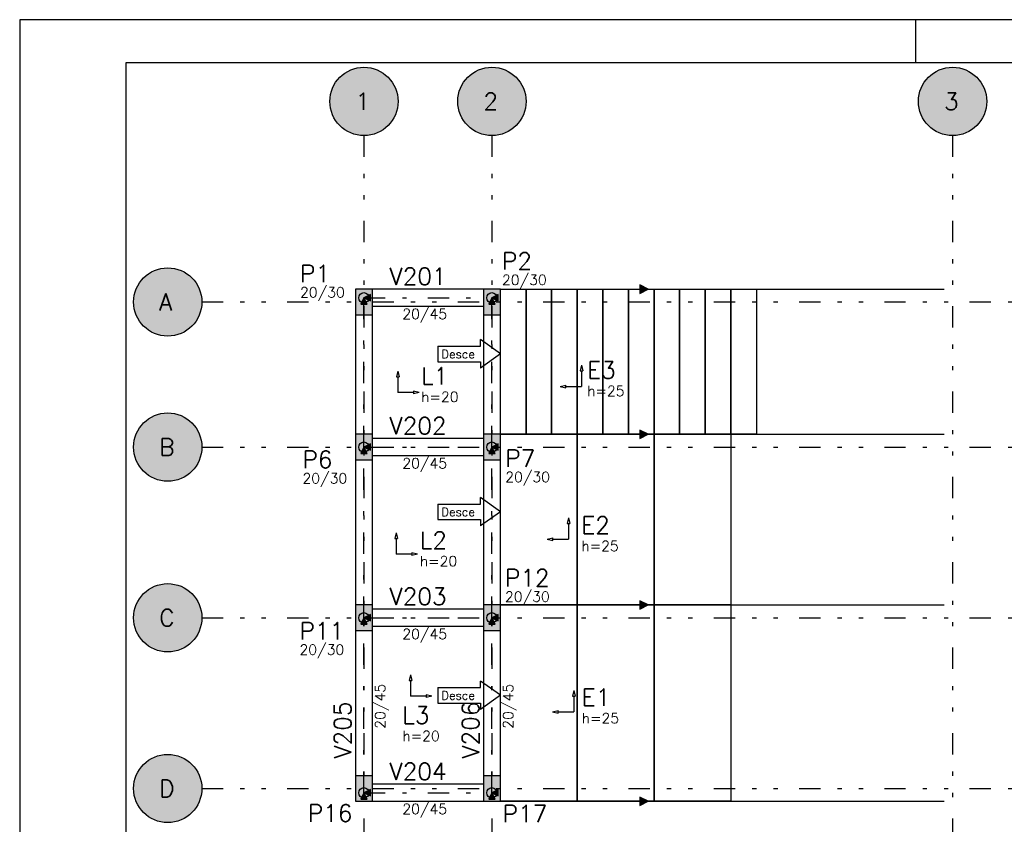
# Model space of a CAD drawing. Extents: x 0 to 84.1, y 0 to 59.4.
# Tile 4 of 9: x 0 to 23.1, y 40.5 to 59.4. Entities that reach past the tile are written whole.
import ezdxf

# ---------------------------------------------------------------- set-up
doc = ezdxf.new("R2010")
doc.units = 0
doc.header["$MEASUREMENT"] = 0
doc.linetypes.add('ESTILO_TQS_0003', pattern=[1.5, 0.5, -0.4, 0.1, -0.5])
doc.linetypes.add('ESTILO_TQS_0004', pattern=[2, 0.5, -0.4, 0.1, -0.4, 0.1, -0.5])
for name, color, linetype in [('1', 1, 'CONTINUOUS'), ('2', 2, 'CONTINUOUS'), ('3', 3, 'CONTINUOUS'), ('4', 4, 'CONTINUOUS'), ('6', 6, 'CONTINUOUS'), ('9', 9, 'CONTINUOUS')]:
    doc.layers.add(name, color=color, linetype=linetype)
doc.styles.get("Standard").update_dxf_attribs({"font": 'ROMANS.SHX'})

msp = doc.modelspace()

# ---------------------------------------------------------------- linework, layer by layer
at = {"layer": '1', "linetype": 'ESTILO_TQS_0004'}
for p, q in [((8.07088, 56.68514), (8.07088, 37.48514)), ((11.07088, 56.68514), (11.07088, 37.48514)), ((21.87088, 56.68514), (21.87088, 37.48514)), ((4.27088, 52.78514), (37.87088, 52.78514)), ((4.27088, 49.38514), (37.87088, 49.38514)), ((4.27088, 45.38514), (37.87088, 45.38514)), ((4.27088, 41.38514), (37.87088, 41.38514))]:
    msp.add_line(p, q, dxfattribs=at)
at = {"layer": '1', "linetype": 'ESTILO_TQS_0003'}
for p, q in [((8.07088, 49.38514), (8.07088, 52.88514)), ((8.07088, 52.88514), (11.07088, 52.88514)), ((11.07088, 49.38514), (11.07088, 52.88514)), ((8.07088, 45.38514), (8.07088, 49.38514)), ((8.07088, 49.38514), (11.07088, 49.38514)), ((11.07088, 45.38514), (11.07088, 49.38514)), ((8.07088, 41.28514), (8.07088, 45.38514)), ((8.07088, 45.38514), (11.07088, 45.38514)), ((11.07088, 41.28514), (11.07088, 45.38514)), ((8.07088, 41.28514), (11.07088, 41.28514))]:
    msp.add_line(p, q, dxfattribs=at)
at = {"layer": '1', "linetype": 'Continuous'}
for p, q in [((11.27088, 53.08514), (21.67088, 53.08514)), ((8.07088, 52.78514), (8.07088, 52.78514)), ((11.07088, 52.78514), (11.07088, 52.78514)), ((9.804213, 51.748635), (10.804213, 51.748635)), ((9.804213, 51.748635), (9.804213, 51.38514)), ((11.27088, 51.570296), (10.804213, 51.903629)), ((10.804213, 51.748635), (10.804213, 51.903629)), ((11.27088, 51.570296), (10.804213, 51.236963)), ((9.804213, 51.38514), (10.804213, 51.38514)), ((10.804213, 51.38514), (10.804213, 51.236963)), ((13.173111, 51.302536), (13.142223, 51.170128)), ((13.173111, 51.302536), (13.204, 51.170128)), ((8.86182, 51.166058), (8.830934, 51.03365)), ((8.830934, 51.03365), (8.892705, 51.03365)), ((8.86182, 51.166058), (8.892705, 51.03365)), ((8.86182, 51.03365), (8.86182, 50.666058)), ((13.142223, 51.170128), (13.204, 51.170128)), ((13.173111, 51.170128), (13.173111, 50.802536)), ((12.673111, 50.802536), (12.805519, 50.833422)), ((12.673111, 50.802536), (12.805519, 50.771651)), ((12.805519, 50.771651), (12.805519, 50.833422)), ((12.805519, 50.802536), (13.173111, 50.802536)), ((9.229412, 50.666058), (8.86182, 50.666058)), ((9.36182, 50.666058), (9.229412, 50.696946)), ((9.229412, 50.696946), (9.229412, 50.635169)), ((9.36182, 50.666058), (9.229412, 50.635169)), ((11.27088, 49.68514), (21.67088, 49.68514)), ((8.07088, 49.38514), (8.07088, 49.38514)), ((11.07088, 49.38514), (11.07088, 49.38514)), ((9.804213, 48.048635), (10.804213, 48.048635)), ((9.804213, 48.048635), (9.804213, 47.68514)), ((11.27088, 47.870296), (10.804213, 48.203629)), ((10.804213, 48.048635), (10.804213, 48.203629)), ((11.27088, 47.870296), (10.804213, 47.536963)), ((9.804213, 47.68514), (10.804213, 47.68514)), ((10.804213, 47.68514), (10.804213, 47.536963)), ((12.867791, 47.725793), (12.836903, 47.593385)), ((12.836903, 47.593385), (12.89868, 47.593385)), ((12.867791, 47.725793), (12.89868, 47.593385)), ((12.867791, 47.593385), (12.867791, 47.225793)), ((8.827542, 47.375607), (8.796657, 47.243199)), ((8.827542, 47.375607), (8.858428, 47.243199)), ((8.796657, 47.243199), (8.858428, 47.243199)), ((8.827542, 47.243199), (8.827542, 46.875607)), ((12.367791, 47.225793), (12.500199, 47.256679)), ((12.367791, 47.225793), (12.500199, 47.194908)), ((12.500199, 47.194908), (12.500199, 47.256679)), ((12.500199, 47.225793), (12.867791, 47.225793)), ((9.195134, 46.875607), (8.827542, 46.875607)), ((9.327542, 46.875607), (9.195134, 46.906495)), ((9.195134, 46.906495), (9.195134, 46.844718)), ((9.327542, 46.875607), (9.195134, 46.844718)), ((11.27088, 45.68514), (21.67088, 45.68514)), ((8.07088, 45.38514), (8.07088, 45.38514)), ((11.07088, 45.38514), (11.07088, 45.38514)), ((9.159679, 44.050994), (9.128794, 43.918586)), ((9.128794, 43.918586), (9.190565, 43.918586)), ((9.159679, 44.050994), (9.190565, 43.918586)), ((9.159679, 43.918586), (9.159679, 43.550994)), ((11.27088, 43.570296), (10.804213, 43.903629)), ((10.804213, 43.748635), (10.804213, 43.903629)), ((9.804213, 43.748635), (10.804213, 43.748635)), ((9.804213, 43.748635), (9.804213, 43.38514)), ((12.989019, 43.682937), (12.95813, 43.550529)), ((12.989019, 43.682937), (13.019907, 43.550529)), ((9.527271, 43.550994), (9.159679, 43.550994)), ((9.659679, 43.550994), (9.527271, 43.581883)), ((9.527271, 43.581883), (9.527271, 43.520106)), ((9.659679, 43.550994), (9.527271, 43.520106)), ((11.27088, 43.570296), (10.804213, 43.236963)), ((12.95813, 43.550529), (13.019907, 43.550529)), ((12.989019, 43.550529), (12.989019, 43.182937)), ((9.804213, 43.38514), (10.804213, 43.38514)), ((10.804213, 43.38514), (10.804213, 43.236963)), ((12.489019, 43.182937), (12.621427, 43.213823)), ((12.489019, 43.182937), (12.621427, 43.152052)), ((12.621427, 43.152052), (12.621427, 43.213823)), ((12.621427, 43.182937), (12.989019, 43.182937)), ((8.07088, 41.38514), (8.07088, 41.38514)), ((11.07088, 41.38514), (11.07088, 41.38514)), ((11.27088, 41.08514), (21.67088, 41.08514))]:
    msp.add_line(p, q, dxfattribs=at)
for points in [[(14.737547, 53.08514), (14.537547, 53.18514), (14.537547, 52.98514), (14.737547, 53.08514)], [(7.99588, 52.73514), (8.14588, 52.73514), (8.07088, 52.88514), (7.99588, 52.73514)], [(8.22088, 52.81014), (8.22088, 52.96014), (8.07088, 52.88514), (8.22088, 52.81014)], [(10.87088, 53.08514), (8.27088, 53.08514)], [(10.99588, 52.73514), (11.14588, 52.73514), (11.07088, 52.88514), (10.99588, 52.73514)], [(11.22088, 52.81014), (11.22088, 52.96014), (11.07088, 52.88514), (11.22088, 52.81014)], [(11.27088, 49.68514), (11.27088, 53.08514), (11.87088, 53.08514), (11.87088, 49.68514), (11.27088, 49.68514)], [(11.87088, 49.68514), (11.87088, 53.08514), (12.47088, 53.08514), (12.47088, 49.68514), (11.87088, 49.68514)], [(12.47088, 49.68514), (12.47088, 53.08514), (13.07088, 53.08514), (13.07088, 49.68514), (12.47088, 49.68514)], [(13.07088, 49.68514), (13.07088, 53.08514), (13.67088, 53.08514), (13.67088, 49.68514), (13.07088, 49.68514)], [(13.67088, 49.68514), (13.67088, 53.08514), (14.27088, 53.08514), (14.27088, 49.68514), (13.67088, 49.68514)], [(14.27088, 49.68514), (14.27088, 53.08514), (14.87088, 53.08514), (14.87088, 49.68514), (14.27088, 49.68514)], [(14.87088, 49.68514), (14.87088, 53.08514), (15.47088, 53.08514), (15.47088, 49.68514), (14.87088, 49.68514)], [(15.47088, 49.68514), (15.47088, 53.08514), (16.07088, 53.08514), (16.07088, 49.68514), (15.47088, 49.68514)], [(16.07088, 49.68514), (16.07088, 53.08514), (16.67088, 53.08514), (16.67088, 49.68514), (16.07088, 49.68514)], [(16.67088, 49.68514), (16.67088, 53.08514), (17.27088, 53.08514), (17.27088, 49.68514), (16.67088, 49.68514)], [(8.27088, 52.68514), (10.87088, 52.68514)], [(7.87088, 52.48514), (7.87088, 49.68514)], [(8.27088, 49.68514), (8.27088, 52.48514)], [(10.87088, 52.48514), (10.87088, 49.68514)], [(11.27088, 49.68514), (11.27088, 52.48514)], [(11.27088, 45.68514), (11.27088, 49.68514), (13.07088, 49.68514), (13.07088, 45.68514), (11.27088, 45.68514)], [(13.07088, 45.68514), (13.07088, 49.68514), (14.87088, 49.68514), (14.87088, 45.68514), (13.07088, 45.68514)], [(14.737547, 49.68514), (14.537547, 49.78514), (14.537547, 49.58514), (14.737547, 49.68514)], [(14.87088, 45.68514), (14.87088, 49.68514), (16.67088, 49.68514), (16.67088, 45.68514), (14.87088, 45.68514)], [(8.22088, 49.31014), (8.22088, 49.46014), (8.07088, 49.38514), (8.22088, 49.31014)], [(10.87088, 49.58514), (8.27088, 49.58514)], [(11.22088, 49.31014), (11.22088, 49.46014), (11.07088, 49.38514), (11.22088, 49.31014)], [(7.99588, 49.23514), (8.14588, 49.23514), (8.07088, 49.38514), (7.99588, 49.23514)], [(8.27088, 49.18514), (10.87088, 49.18514)], [(10.99588, 49.23514), (11.14588, 49.23514), (11.07088, 49.38514), (10.99588, 49.23514)], [(7.87088, 49.08514), (7.87088, 45.68514)], [(8.27088, 45.68514), (8.27088, 49.08514)], [(10.87088, 49.08514), (10.87088, 45.68514)], [(11.27088, 45.68514), (11.27088, 49.08514)], [(14.737547, 45.68514), (14.537547, 45.78514), (14.537547, 45.58514), (14.737547, 45.68514)], [(10.87088, 45.58514), (8.27088, 45.58514)], [(11.27088, 41.08514), (11.27088, 45.68514), (13.07088, 45.68514), (13.07088, 41.08514), (11.27088, 41.08514)], [(13.07088, 41.08514), (13.07088, 45.68514), (14.87088, 45.68514), (14.87088, 41.08514), (13.07088, 41.08514)], [(14.87088, 41.08514), (14.87088, 45.68514), (16.67088, 45.68514), (16.67088, 41.08514), (14.87088, 41.08514)], [(7.99588, 45.23514), (8.14588, 45.23514), (8.07088, 45.38514), (7.99588, 45.23514)], [(8.22088, 45.31014), (8.22088, 45.46014), (8.07088, 45.38514), (8.22088, 45.31014)], [(10.99588, 45.23514), (11.14588, 45.23514), (11.07088, 45.38514), (10.99588, 45.23514)], [(11.22088, 45.31014), (11.22088, 45.46014), (11.07088, 45.38514), (11.22088, 45.31014)], [(7.87088, 45.08514), (7.87088, 41.68514)], [(8.27088, 45.18514), (10.87088, 45.18514)], [(8.27088, 41.68514), (8.27088, 45.08514)], [(10.87088, 45.08514), (10.87088, 41.68514)], [(11.27088, 41.68514), (11.27088, 45.08514)], [(8.22088, 41.21014), (8.22088, 41.36014), (8.07088, 41.28514), (8.22088, 41.21014)], [(10.87088, 41.48514), (8.27088, 41.48514)], [(11.22088, 41.21014), (11.22088, 41.36014), (11.07088, 41.28514), (11.22088, 41.21014)], [(7.99588, 41.13514), (8.14588, 41.13514), (8.07088, 41.28514), (7.99588, 41.13514)], [(10.99588, 41.13514), (11.14588, 41.13514), (11.07088, 41.28514), (10.99588, 41.13514)], [(14.737547, 41.08514), (14.537547, 41.18514), (14.537547, 40.98514), (14.737547, 41.08514)], [(8.27088, 41.08514), (10.87088, 41.08514)]]:
    msp.add_lwpolyline(points, dxfattribs=at)
for centre in [(8.07088, 52.88514), (8.07088, 52.88514), (11.07088, 52.88514), (11.07088, 52.88514), (8.07088, 49.38514), (8.07088, 49.38514), (11.07088, 49.38514), (11.07088, 49.38514), (8.07088, 45.38514), (8.07088, 45.38514), (11.07088, 45.38514), (11.07088, 45.38514), (8.07088, 41.28514), (8.07088, 41.28514), (11.07088, 41.28514), (11.07088, 41.28514)]:
    msp.add_circle(centre, 0.12, dxfattribs=at)
at = {"layer": '2', "linetype": 'Continuous'}
for p, q in [((84.100006, 59.400002), (0, 59.400002)), ((0, 59.400002), (0, 0)), ((21, 59.400002), (21, 58.400002))]:
    msp.add_line(p, q, dxfattribs=at)
msp.add_lwpolyline([(83.100006, 1), (2.5, 1), (2.5, 58.400002), (83.100006, 58.400002), (83.100006, 1)], dxfattribs=at)
for centre in [(8.07088, 57.48514), (11.07088, 57.48514), (21.87088, 57.48514), (3.47088, 52.78514), (3.47088, 49.38514), (3.47088, 45.38514), (3.47088, 41.38514)]:
    msp.add_circle(centre, 0.8, dxfattribs=at)
at = {"layer": '6', "linetype": 'Continuous'}
for points in [[(7.87088, 52.48514), (8.27088, 52.48514), (8.27088, 53.08514), (7.87088, 53.08514), (7.87088, 52.48514)], [(10.87088, 52.48514), (11.27088, 52.48514), (11.27088, 53.08514), (10.87088, 53.08514), (10.87088, 52.48514)], [(7.87088, 49.08514), (8.27088, 49.08514), (8.27088, 49.68514), (7.87088, 49.68514), (7.87088, 49.08514)], [(10.87088, 49.08514), (11.27088, 49.08514), (11.27088, 49.68514), (10.87088, 49.68514), (10.87088, 49.08514)], [(7.87088, 45.08514), (8.27088, 45.08514), (8.27088, 45.68514), (7.87088, 45.68514), (7.87088, 45.08514)], [(10.87088, 45.08514), (11.27088, 45.08514), (11.27088, 45.68514), (10.87088, 45.68514), (10.87088, 45.08514)], [(7.87088, 41.08514), (8.27088, 41.08514), (8.27088, 41.68514), (7.87088, 41.68514), (7.87088, 41.08514)], [(10.87088, 41.08514), (11.27088, 41.08514), (11.27088, 41.68514), (10.87088, 41.68514), (10.87088, 41.08514)]]:
    msp.add_lwpolyline(points, dxfattribs=at)
at = {"layer": '9', "linetype": 'Continuous'}
for points in [[(8.87088, 57.48514), (7.702828, 58.195448), (7.609536, 58.138716)], [(8.87088, 57.48514), (7.802976, 58.238949), (7.702828, 58.195448)], [(8.87088, 57.48514), (7.908115, 58.268407), (7.802976, 58.238949)], [(8.87088, 57.48514), (8.016286, 58.283275), (7.908115, 58.268407)], [(8.87088, 57.48514), (8.125474, 58.283275), (8.016286, 58.283275)], [(8.87088, 57.48514), (8.233645, 58.268407), (8.125474, 58.283275)], [(8.87088, 57.48514), (8.338784, 58.238949), (8.233645, 58.268407)], [(8.87088, 57.48514), (8.438932, 58.195448), (8.338784, 58.238949)], [(8.87088, 57.48514), (8.532224, 58.138716), (8.438932, 58.195448)], [(11.87088, 57.48514), (10.702828, 58.195448), (10.609536, 58.138716)], [(11.87088, 57.48514), (10.802976, 58.238949), (10.702828, 58.195448)], [(11.87088, 57.48514), (10.908115, 58.268407), (10.802976, 58.238949)], [(11.87088, 57.48514), (11.016286, 58.283275), (10.908115, 58.268407)], [(11.87088, 57.48514), (11.125474, 58.283275), (11.016286, 58.283275)], [(11.87088, 57.48514), (11.233645, 58.268407), (11.125474, 58.283275)], [(11.87088, 57.48514), (11.338784, 58.238949), (11.233645, 58.268407)], [(11.87088, 57.48514), (11.438932, 58.195448), (11.338784, 58.238949)], [(11.87088, 57.48514), (11.532224, 58.138716), (11.438932, 58.195448)], [(22.67088, 57.48514), (21.502828, 58.195448), (21.409536, 58.138716)], [(22.67088, 57.48514), (21.602976, 58.238949), (21.502828, 58.195448)], [(22.67088, 57.48514), (21.708115, 58.268407), (21.602976, 58.238949)], [(22.67088, 57.48514), (21.816286, 58.283275), (21.708115, 58.268407)], [(22.67088, 57.48514), (21.925474, 58.283275), (21.816286, 58.283275)], [(22.67088, 57.48514), (22.033645, 58.268407), (21.925474, 58.283275)], [(22.67088, 57.48514), (22.138784, 58.238949), (22.033645, 58.268407)], [(22.67088, 57.48514), (22.238932, 58.195448), (22.138784, 58.238949)], [(22.67088, 57.48514), (22.332224, 58.138716), (22.238932, 58.195448)], [(8.87088, 57.48514), (7.450311, 57.99001), (7.387344, 57.900807)], [(8.87088, 57.48514), (7.524837, 58.069809), (7.450311, 57.99001)], [(8.87088, 57.48514), (7.609536, 58.138716), (7.524837, 58.069809)], [(8.87088, 57.48514), (8.616923, 58.069809), (8.532224, 58.138716)], [(8.87088, 57.48514), (8.691449, 57.99001), (8.616923, 58.069809)], [(8.87088, 57.48514), (8.754416, 57.900807), (8.691449, 57.99001)], [(11.87088, 57.48514), (10.450311, 57.99001), (10.387344, 57.900807)], [(11.87088, 57.48514), (10.524837, 58.069809), (10.450311, 57.99001)], [(11.87088, 57.48514), (10.609536, 58.138716), (10.524837, 58.069809)], [(11.87088, 57.48514), (11.616923, 58.069809), (11.532224, 58.138716)], [(11.87088, 57.48514), (11.691449, 57.99001), (11.616923, 58.069809)], [(11.87088, 57.48514), (11.754416, 57.900807), (11.691449, 57.99001)], [(22.67088, 57.48514), (21.250311, 57.99001), (21.187344, 57.900807)], [(22.67088, 57.48514), (21.324837, 58.069809), (21.250311, 57.99001)], [(22.67088, 57.48514), (21.409536, 58.138716), (21.324837, 58.069809)], [(22.67088, 57.48514), (22.416923, 58.069809), (22.332224, 58.138716)], [(22.67088, 57.48514), (22.491449, 57.99001), (22.416923, 58.069809)], [(22.67088, 57.48514), (22.554416, 57.900807), (22.491449, 57.99001)], [(8.87088, 57.48514), (7.337111, 57.803861), (7.300546, 57.700977)], [(8.87088, 57.48514), (7.387344, 57.900807), (7.337111, 57.803861)], [(8.87088, 57.48514), (8.804649, 57.803861), (8.754416, 57.900807)], [(8.87088, 57.48514), (8.841214, 57.700977), (8.804649, 57.803861)], [(11.87088, 57.48514), (10.337111, 57.803861), (10.300546, 57.700977)], [(11.87088, 57.48514), (10.387344, 57.900807), (10.337111, 57.803861)], [(11.87088, 57.48514), (11.804649, 57.803861), (11.754416, 57.900807)], [(11.87088, 57.48514), (11.841214, 57.700977), (11.804649, 57.803861)], [(22.67088, 57.48514), (21.137111, 57.803861), (21.100546, 57.700977)], [(22.67088, 57.48514), (21.187344, 57.900807), (21.137111, 57.803861)], [(22.67088, 57.48514), (22.604649, 57.803861), (22.554416, 57.900807)], [(22.67088, 57.48514), (22.641214, 57.700977), (22.604649, 57.803861)], [(8.87088, 57.48514), (7.278331, 57.594073), (7.27088, 57.48514)], [(8.87088, 57.48514), (7.27088, 57.48514), (7.278331, 57.376207)], [(8.87088, 57.48514), (7.300546, 57.700977), (7.278331, 57.594073)], [(8.87088, 57.48514), (7.278331, 57.376207), (7.300546, 57.269303)], [(8.87088, 57.48514), (7.300546, 57.269303), (7.337111, 57.166419)], [(8.87088, 57.48514), (7.337111, 57.166419), (7.387344, 57.069473)], [(8.87088, 57.48514), (7.387344, 57.069473), (7.450311, 56.98027)], [(8.87088, 57.48514), (7.450311, 56.98027), (7.524837, 56.900471)], [(8.87088, 57.48514), (7.524837, 56.900471), (7.609536, 56.831564)], [(8.87088, 57.48514), (7.609536, 56.831564), (7.702828, 56.774832)], [(8.87088, 57.48514), (7.702828, 56.774832), (7.802976, 56.731331)], [(8.87088, 57.48514), (7.802976, 56.731331), (7.908115, 56.701873)], [(8.87088, 57.48514), (7.908115, 56.701873), (8.016286, 56.687005)], [(8.87088, 57.48514), (8.016286, 56.687005), (8.125474, 56.687005)], [(8.87088, 57.48514), (8.125474, 56.687005), (8.233645, 56.701873)], [(8.87088, 57.48514), (8.233645, 56.701873), (8.338784, 56.731331)], [(8.87088, 57.48514), (8.338784, 56.731331), (8.438932, 56.774832)], [(8.87088, 57.48514), (8.438932, 56.774832), (8.532224, 56.831564)], [(8.87088, 57.48514), (8.532224, 56.831564), (8.616923, 56.900471)], [(8.87088, 57.48514), (8.616923, 56.900471), (8.691449, 56.98027)], [(8.87088, 57.48514), (8.691449, 56.98027), (8.754416, 57.069473)], [(8.87088, 57.48514), (8.754416, 57.069473), (8.804649, 57.166419)], [(8.87088, 57.48514), (8.804649, 57.166419), (8.841214, 57.269303)], [(8.87088, 57.48514), (8.863429, 57.594073), (8.841214, 57.700977)], [(8.87088, 57.48514), (8.841214, 57.269303), (8.863429, 57.376207)], [(8.87088, 57.48514), (8.863429, 57.376207), (8.87088, 57.48514)], [(11.87088, 57.48514), (10.278331, 57.594073), (10.27088, 57.48514)], [(11.87088, 57.48514), (10.27088, 57.48514), (10.278331, 57.376207)], [(11.87088, 57.48514), (10.300546, 57.700977), (10.278331, 57.594073)], [(11.87088, 57.48514), (10.278331, 57.376207), (10.300546, 57.269303)], [(11.87088, 57.48514), (10.300546, 57.269303), (10.337111, 57.166419)], [(11.87088, 57.48514), (10.337111, 57.166419), (10.387344, 57.069473)], [(11.87088, 57.48514), (10.387344, 57.069473), (10.450311, 56.98027)], [(11.87088, 57.48514), (10.450311, 56.98027), (10.524837, 56.900471)], [(11.87088, 57.48514), (10.524837, 56.900471), (10.609536, 56.831564)], [(11.87088, 57.48514), (10.609536, 56.831564), (10.702828, 56.774832)], [(11.87088, 57.48514), (10.702828, 56.774832), (10.802976, 56.731331)], [(11.87088, 57.48514), (10.802976, 56.731331), (10.908115, 56.701873)], [(11.87088, 57.48514), (10.908115, 56.701873), (11.016286, 56.687005)], [(11.87088, 57.48514), (11.016286, 56.687005), (11.125474, 56.687005)], [(11.87088, 57.48514), (11.125474, 56.687005), (11.233645, 56.701873)], [(11.87088, 57.48514), (11.233645, 56.701873), (11.338784, 56.731331)], [(11.87088, 57.48514), (11.338784, 56.731331), (11.438932, 56.774832)], [(11.87088, 57.48514), (11.438932, 56.774832), (11.532224, 56.831564)], [(11.87088, 57.48514), (11.532224, 56.831564), (11.616923, 56.900471)], [(11.87088, 57.48514), (11.616923, 56.900471), (11.691449, 56.98027)], [(11.87088, 57.48514), (11.691449, 56.98027), (11.754416, 57.069473)], [(11.87088, 57.48514), (11.754416, 57.069473), (11.804649, 57.166419)], [(11.87088, 57.48514), (11.804649, 57.166419), (11.841214, 57.269303)], [(11.87088, 57.48514), (11.863429, 57.594073), (11.841214, 57.700977)], [(11.87088, 57.48514), (11.841214, 57.269303), (11.863429, 57.376207)], [(11.87088, 57.48514), (11.863429, 57.376207), (11.87088, 57.48514)], [(22.67088, 57.48514), (21.078331, 57.594073), (21.07088, 57.48514)], [(22.67088, 57.48514), (21.07088, 57.48514), (21.078331, 57.376207)], [(22.67088, 57.48514), (21.100546, 57.700977), (21.078331, 57.594073)], [(22.67088, 57.48514), (21.078331, 57.376207), (21.100546, 57.269303)], [(22.67088, 57.48514), (21.100546, 57.269303), (21.137111, 57.166419)], [(22.67088, 57.48514), (21.137111, 57.166419), (21.187344, 57.069473)], [(22.67088, 57.48514), (21.187344, 57.069473), (21.250311, 56.98027)], [(22.67088, 57.48514), (21.250311, 56.98027), (21.324837, 56.900471)], [(22.67088, 57.48514), (21.324837, 56.900471), (21.409536, 56.831564)], [(22.67088, 57.48514), (21.409536, 56.831564), (21.502828, 56.774832)], [(22.67088, 57.48514), (21.502828, 56.774832), (21.602976, 56.731331)], [(22.67088, 57.48514), (21.602976, 56.731331), (21.708115, 56.701873)], [(22.67088, 57.48514), (21.708115, 56.701873), (21.816286, 56.687005)], [(22.67088, 57.48514), (21.816286, 56.687005), (21.925474, 56.687005)], [(22.67088, 57.48514), (21.925474, 56.687005), (22.033645, 56.701873)], [(22.67088, 57.48514), (22.033645, 56.701873), (22.138784, 56.731331)], [(22.67088, 57.48514), (22.138784, 56.731331), (22.238932, 56.774832)], [(22.67088, 57.48514), (22.238932, 56.774832), (22.332224, 56.831564)], [(22.67088, 57.48514), (22.332224, 56.831564), (22.416923, 56.900471)], [(22.67088, 57.48514), (22.416923, 56.900471), (22.491449, 56.98027)], [(22.67088, 57.48514), (22.491449, 56.98027), (22.554416, 57.069473)], [(22.67088, 57.48514), (22.554416, 57.069473), (22.604649, 57.166419)], [(22.67088, 57.48514), (22.604649, 57.166419), (22.641214, 57.269303)], [(22.67088, 57.48514), (22.663429, 57.594073), (22.641214, 57.700977)], [(22.67088, 57.48514), (22.641214, 57.269303), (22.663429, 57.376207)], [(22.67088, 57.48514), (22.663429, 57.376207), (22.67088, 57.48514)], [(4.27088, 52.78514), (3.308115, 53.568407), (3.202976, 53.538949)], [(4.27088, 52.78514), (3.416286, 53.583275), (3.308115, 53.568407)], [(4.27088, 52.78514), (3.525474, 53.583275), (3.416286, 53.583275)], [(4.27088, 52.78514), (3.633645, 53.568407), (3.525474, 53.583275)], [(4.27088, 52.78514), (3.738784, 53.538949), (3.633645, 53.568407)], [(4.27088, 52.78514), (2.924837, 53.369809), (2.850311, 53.29001)], [(4.27088, 52.78514), (3.009536, 53.438716), (2.924837, 53.369809)], [(4.27088, 52.78514), (3.102828, 53.495448), (3.009536, 53.438716)], [(4.27088, 52.78514), (3.202976, 53.538949), (3.102828, 53.495448)], [(4.27088, 52.78514), (3.838932, 53.495448), (3.738784, 53.538949)], [(4.27088, 52.78514), (3.932224, 53.438716), (3.838932, 53.495448)], [(4.27088, 52.78514), (4.016923, 53.369809), (3.932224, 53.438716)], [(4.27088, 52.78514), (4.091449, 53.29001), (4.016923, 53.369809)], [(4.27088, 52.78514), (2.737111, 53.103861), (2.700546, 53.000977)], [(4.27088, 52.78514), (2.787344, 53.200807), (2.737111, 53.103861)], [(4.27088, 52.78514), (2.850311, 53.29001), (2.787344, 53.200807)], [(4.27088, 52.78514), (4.154416, 53.200807), (4.091449, 53.29001)], [(4.27088, 52.78514), (4.204649, 53.103861), (4.154416, 53.200807)], [(4.27088, 52.78514), (4.241214, 53.000977), (4.204649, 53.103861)], [(14.737547, 53.08514), (14.537547, 53.18514), (14.537547, 52.98514)], [(4.27088, 52.78514), (2.678331, 52.894073), (2.67088, 52.78514)], [(4.27088, 52.78514), (2.700546, 53.000977), (2.678331, 52.894073)], [(4.27088, 52.78514), (4.263429, 52.894073), (4.241214, 53.000977)], [(7.87088, 52.48514), (8.27088, 52.48514), (8.27088, 53.08514)], [(7.87088, 52.48514), (8.27088, 53.08514), (7.87088, 53.08514)], [(7.87088, 52.48514), (7.87088, 53.08514), (7.87088, 52.48514)], [(7.99588, 52.73514), (8.14588, 52.73514), (8.07088, 52.88514)], [(7.99588, 52.73514), (8.07088, 52.88514), (7.99588, 52.73514)], [(8.22088, 52.81014), (8.22088, 52.96014), (8.07088, 52.88514)], [(8.22088, 52.81014), (8.07088, 52.88514), (8.22088, 52.81014)], [(10.87088, 52.48514), (11.27088, 52.48514), (11.27088, 53.08514)], [(10.87088, 52.48514), (11.27088, 53.08514), (10.87088, 53.08514)], [(10.87088, 52.48514), (10.87088, 53.08514), (10.87088, 52.48514)], [(10.99588, 52.73514), (11.14588, 52.73514), (11.07088, 52.88514)], [(10.99588, 52.73514), (11.07088, 52.88514), (10.99588, 52.73514)], [(11.22088, 52.81014), (11.22088, 52.96014), (11.07088, 52.88514)], [(11.22088, 52.81014), (11.07088, 52.88514), (11.22088, 52.81014)], [(14.737547, 53.08514), (14.537547, 52.98514), (14.737547, 53.08514)], [(4.27088, 52.78514), (2.67088, 52.78514), (2.678331, 52.676207)], [(4.27088, 52.78514), (2.678331, 52.676207), (2.700546, 52.569303)], [(4.27088, 52.78514), (2.700546, 52.569303), (2.737111, 52.466419)], [(4.27088, 52.78514), (2.737111, 52.466419), (2.787344, 52.369473)], [(4.27088, 52.78514), (2.787344, 52.369473), (2.850311, 52.28027)], [(4.27088, 52.78514), (2.850311, 52.28027), (2.924837, 52.200471)], [(4.27088, 52.78514), (2.924837, 52.200471), (3.009536, 52.131564)], [(4.27088, 52.78514), (3.009536, 52.131564), (3.102828, 52.074832)], [(4.27088, 52.78514), (3.102828, 52.074832), (3.202976, 52.031331)], [(4.27088, 52.78514), (3.202976, 52.031331), (3.308115, 52.001873)], [(4.27088, 52.78514), (3.308115, 52.001873), (3.416286, 51.987005)], [(4.27088, 52.78514), (3.416286, 51.987005), (3.525474, 51.987005)], [(4.27088, 52.78514), (3.525474, 51.987005), (3.633645, 52.001873)], [(4.27088, 52.78514), (3.633645, 52.001873), (3.738784, 52.031331)], [(4.27088, 52.78514), (3.738784, 52.031331), (3.838932, 52.074832)], [(4.27088, 52.78514), (3.838932, 52.074832), (3.932224, 52.131564)], [(4.27088, 52.78514), (3.932224, 52.131564), (4.016923, 52.200471)], [(4.27088, 52.78514), (4.016923, 52.200471), (4.091449, 52.28027)], [(4.27088, 52.78514), (4.091449, 52.28027), (4.154416, 52.369473)], [(4.27088, 52.78514), (4.154416, 52.369473), (4.204649, 52.466419)], [(4.27088, 52.78514), (4.204649, 52.466419), (4.241214, 52.569303)], [(4.27088, 52.78514), (4.241214, 52.569303), (4.263429, 52.676207)], [(4.27088, 52.78514), (4.263429, 52.676207), (4.27088, 52.78514)], [(4.27088, 49.38514), (3.102828, 50.095448), (3.009536, 50.038716)], [(4.27088, 49.38514), (3.202976, 50.138949), (3.102828, 50.095448)], [(4.27088, 49.38514), (3.308115, 50.168407), (3.202976, 50.138949)], [(4.27088, 49.38514), (3.416286, 50.183275), (3.308115, 50.168407)], [(4.27088, 49.38514), (3.525474, 50.183275), (3.416286, 50.183275)], [(4.27088, 49.38514), (3.633645, 50.168407), (3.525474, 50.183275)], [(4.27088, 49.38514), (3.738784, 50.138949), (3.633645, 50.168407)], [(4.27088, 49.38514), (3.838932, 50.095448), (3.738784, 50.138949)], [(4.27088, 49.38514), (3.932224, 50.038716), (3.838932, 50.095448)], [(4.27088, 49.38514), (2.850311, 49.89001), (2.787344, 49.800807)], [(4.27088, 49.38514), (2.924837, 49.969809), (2.850311, 49.89001)], [(4.27088, 49.38514), (3.009536, 50.038716), (2.924837, 49.969809)], [(4.27088, 49.38514), (4.016923, 49.969809), (3.932224, 50.038716)], [(4.27088, 49.38514), (4.091449, 49.89001), (4.016923, 49.969809)], [(4.27088, 49.38514), (4.154416, 49.800807), (4.091449, 49.89001)], [(4.27088, 49.38514), (2.737111, 49.703861), (2.700546, 49.600977)], [(4.27088, 49.38514), (2.787344, 49.800807), (2.737111, 49.703861)], [(4.27088, 49.38514), (4.204649, 49.703861), (4.154416, 49.800807)], [(4.27088, 49.38514), (4.241214, 49.600977), (4.204649, 49.703861)], [(7.87088, 49.08514), (8.27088, 49.08514), (8.27088, 49.68514)], [(7.87088, 49.08514), (8.27088, 49.68514), (7.87088, 49.68514)], [(7.87088, 49.08514), (7.87088, 49.68514), (7.87088, 49.08514)], [(10.87088, 49.08514), (11.27088, 49.08514), (11.27088, 49.68514)], [(10.87088, 49.08514), (11.27088, 49.68514), (10.87088, 49.68514)], [(10.87088, 49.08514), (10.87088, 49.68514), (10.87088, 49.08514)], [(14.737547, 49.68514), (14.537547, 49.78514), (14.537547, 49.58514)], [(14.737547, 49.68514), (14.537547, 49.58514), (14.737547, 49.68514)], [(4.27088, 49.38514), (2.678331, 49.494073), (2.67088, 49.38514)], [(4.27088, 49.38514), (2.700546, 49.600977), (2.678331, 49.494073)], [(4.27088, 49.38514), (4.263429, 49.494073), (4.241214, 49.600977)], [(8.22088, 49.31014), (8.22088, 49.46014), (8.07088, 49.38514)], [(11.22088, 49.31014), (11.22088, 49.46014), (11.07088, 49.38514)], [(4.27088, 49.38514), (2.67088, 49.38514), (2.678331, 49.276207)], [(4.27088, 49.38514), (2.678331, 49.276207), (2.700546, 49.169303)], [(4.27088, 49.38514), (2.700546, 49.169303), (2.737111, 49.066419)], [(4.27088, 49.38514), (2.737111, 49.066419), (2.787344, 48.969473)], [(4.27088, 49.38514), (2.787344, 48.969473), (2.850311, 48.88027)], [(4.27088, 49.38514), (2.850311, 48.88027), (2.924837, 48.800471)], [(4.27088, 49.38514), (2.924837, 48.800471), (3.009536, 48.731564)], [(4.27088, 49.38514), (3.009536, 48.731564), (3.102828, 48.674832)], [(4.27088, 49.38514), (3.102828, 48.674832), (3.202976, 48.631331)], [(4.27088, 49.38514), (3.202976, 48.631331), (3.308115, 48.601873)], [(4.27088, 49.38514), (3.308115, 48.601873), (3.416286, 48.587005)], [(4.27088, 49.38514), (3.416286, 48.587005), (3.525474, 48.587005)], [(4.27088, 49.38514), (3.525474, 48.587005), (3.633645, 48.601873)], [(4.27088, 49.38514), (3.633645, 48.601873), (3.738784, 48.631331)], [(4.27088, 49.38514), (3.738784, 48.631331), (3.838932, 48.674832)], [(4.27088, 49.38514), (3.838932, 48.674832), (3.932224, 48.731564)], [(4.27088, 49.38514), (3.932224, 48.731564), (4.016923, 48.800471)], [(4.27088, 49.38514), (4.016923, 48.800471), (4.091449, 48.88027)], [(4.27088, 49.38514), (4.091449, 48.88027), (4.154416, 48.969473)], [(4.27088, 49.38514), (4.154416, 48.969473), (4.204649, 49.066419)], [(4.27088, 49.38514), (4.204649, 49.066419), (4.241214, 49.169303)], [(4.27088, 49.38514), (4.241214, 49.169303), (4.263429, 49.276207)], [(4.27088, 49.38514), (4.263429, 49.276207), (4.27088, 49.38514)], [(7.99588, 49.23514), (8.14588, 49.23514), (8.07088, 49.38514)], [(7.99588, 49.23514), (8.07088, 49.38514), (7.99588, 49.23514)], [(8.22088, 49.31014), (8.07088, 49.38514), (8.22088, 49.31014)], [(10.99588, 49.23514), (11.14588, 49.23514), (11.07088, 49.38514)], [(10.99588, 49.23514), (11.07088, 49.38514), (10.99588, 49.23514)], [(11.22088, 49.31014), (11.07088, 49.38514), (11.22088, 49.31014)], [(4.27088, 45.38514), (3.308115, 46.168407), (3.202976, 46.138949)], [(4.27088, 45.38514), (3.416286, 46.183275), (3.308115, 46.168407)], [(4.27088, 45.38514), (3.525474, 46.183275), (3.416286, 46.183275)], [(4.27088, 45.38514), (3.633645, 46.168407), (3.525474, 46.183275)], [(4.27088, 45.38514), (3.738784, 46.138949), (3.633645, 46.168407)], [(4.27088, 45.38514), (2.924837, 45.969809), (2.850311, 45.89001)], [(4.27088, 45.38514), (3.009536, 46.038716), (2.924837, 45.969809)], [(4.27088, 45.38514), (3.102828, 46.095448), (3.009536, 46.038716)], [(4.27088, 45.38514), (3.202976, 46.138949), (3.102828, 46.095448)], [(4.27088, 45.38514), (3.838932, 46.095448), (3.738784, 46.138949)], [(4.27088, 45.38514), (3.932224, 46.038716), (3.838932, 46.095448)], [(4.27088, 45.38514), (4.016923, 45.969809), (3.932224, 46.038716)], [(4.27088, 45.38514), (4.091449, 45.89001), (4.016923, 45.969809)], [(4.27088, 45.38514), (2.787344, 45.800807), (2.737111, 45.703861)], [(4.27088, 45.38514), (2.850311, 45.89001), (2.787344, 45.800807)], [(4.27088, 45.38514), (4.154416, 45.800807), (4.091449, 45.89001)], [(4.27088, 45.38514), (4.204649, 45.703861), (4.154416, 45.800807)], [(14.737547, 45.68514), (14.537547, 45.78514), (14.537547, 45.58514)], [(4.27088, 45.38514), (2.678331, 45.494073), (2.67088, 45.38514)], [(4.27088, 45.38514), (2.700546, 45.600977), (2.678331, 45.494073)], [(4.27088, 45.38514), (2.737111, 45.703861), (2.700546, 45.600977)], [(4.27088, 45.38514), (4.241214, 45.600977), (4.204649, 45.703861)], [(4.27088, 45.38514), (4.263429, 45.494073), (4.241214, 45.600977)], [(7.87088, 45.08514), (8.27088, 45.08514), (8.27088, 45.68514)], [(7.87088, 45.08514), (8.27088, 45.68514), (7.87088, 45.68514)], [(7.87088, 45.08514), (7.87088, 45.68514), (7.87088, 45.08514)], [(10.87088, 45.08514), (11.27088, 45.08514), (11.27088, 45.68514)], [(10.87088, 45.08514), (11.27088, 45.68514), (10.87088, 45.68514)], [(10.87088, 45.08514), (10.87088, 45.68514), (10.87088, 45.08514)], [(14.737547, 45.68514), (14.537547, 45.58514), (14.737547, 45.68514)], [(4.27088, 45.38514), (2.67088, 45.38514), (2.678331, 45.276207)], [(4.27088, 45.38514), (2.678331, 45.276207), (2.700546, 45.169303)], [(4.27088, 45.38514), (2.700546, 45.169303), (2.737111, 45.066419)], [(4.27088, 45.38514), (2.737111, 45.066419), (2.787344, 44.969473)], [(4.27088, 45.38514), (2.787344, 44.969473), (2.850311, 44.88027)], [(4.27088, 45.38514), (2.850311, 44.88027), (2.924837, 44.800471)], [(4.27088, 45.38514), (2.924837, 44.800471), (3.009536, 44.731564)], [(4.27088, 45.38514), (3.009536, 44.731564), (3.102828, 44.674832)], [(4.27088, 45.38514), (3.102828, 44.674832), (3.202976, 44.631331)], [(4.27088, 45.38514), (3.202976, 44.631331), (3.308115, 44.601873)], [(4.27088, 45.38514), (3.308115, 44.601873), (3.416286, 44.587005)], [(4.27088, 45.38514), (3.416286, 44.587005), (3.525474, 44.587005)], [(4.27088, 45.38514), (3.525474, 44.587005), (3.633645, 44.601873)], [(4.27088, 45.38514), (3.633645, 44.601873), (3.738784, 44.631331)], [(4.27088, 45.38514), (3.738784, 44.631331), (3.838932, 44.674832)], [(4.27088, 45.38514), (3.838932, 44.674832), (3.932224, 44.731564)], [(4.27088, 45.38514), (3.932224, 44.731564), (4.016923, 44.800471)], [(4.27088, 45.38514), (4.016923, 44.800471), (4.091449, 44.88027)], [(4.27088, 45.38514), (4.091449, 44.88027), (4.154416, 44.969473)], [(4.27088, 45.38514), (4.154416, 44.969473), (4.204649, 45.066419)], [(4.27088, 45.38514), (4.204649, 45.066419), (4.241214, 45.169303)], [(4.27088, 45.38514), (4.241214, 45.169303), (4.263429, 45.276207)], [(4.27088, 45.38514), (4.263429, 45.276207), (4.27088, 45.38514)], [(7.99588, 45.23514), (8.14588, 45.23514), (8.07088, 45.38514)], [(7.99588, 45.23514), (8.07088, 45.38514), (7.99588, 45.23514)], [(8.22088, 45.31014), (8.22088, 45.46014), (8.07088, 45.38514)], [(8.22088, 45.31014), (8.07088, 45.38514), (8.22088, 45.31014)], [(10.99588, 45.23514), (11.14588, 45.23514), (11.07088, 45.38514)], [(10.99588, 45.23514), (11.07088, 45.38514), (10.99588, 45.23514)], [(11.22088, 45.31014), (11.22088, 45.46014), (11.07088, 45.38514)], [(11.22088, 45.31014), (11.07088, 45.38514), (11.22088, 45.31014)], [(4.27088, 41.38514), (3.009536, 42.038716), (2.924837, 41.969809)], [(4.27088, 41.38514), (3.102828, 42.095448), (3.009536, 42.038716)], [(4.27088, 41.38514), (3.202976, 42.138949), (3.102828, 42.095448)], [(4.27088, 41.38514), (3.308115, 42.168407), (3.202976, 42.138949)], [(4.27088, 41.38514), (3.416286, 42.183275), (3.308115, 42.168407)], [(4.27088, 41.38514), (3.525474, 42.183275), (3.416286, 42.183275)], [(4.27088, 41.38514), (3.633645, 42.168407), (3.525474, 42.183275)], [(4.27088, 41.38514), (3.738784, 42.138949), (3.633645, 42.168407)], [(4.27088, 41.38514), (3.838932, 42.095448), (3.738784, 42.138949)], [(4.27088, 41.38514), (3.932224, 42.038716), (3.838932, 42.095448)], [(4.27088, 41.38514), (4.016923, 41.969809), (3.932224, 42.038716)], [(4.27088, 41.38514), (2.787344, 41.800807), (2.737111, 41.703861)], [(4.27088, 41.38514), (2.850311, 41.89001), (2.787344, 41.800807)], [(4.27088, 41.38514), (2.924837, 41.969809), (2.850311, 41.89001)], [(4.27088, 41.38514), (4.091449, 41.89001), (4.016923, 41.969809)], [(4.27088, 41.38514), (4.154416, 41.800807), (4.091449, 41.89001)], [(4.27088, 41.38514), (4.204649, 41.703861), (4.154416, 41.800807)], [(4.27088, 41.38514), (2.700546, 41.600977), (2.678331, 41.494073)], [(4.27088, 41.38514), (2.737111, 41.703861), (2.700546, 41.600977)], [(4.27088, 41.38514), (4.241214, 41.600977), (4.204649, 41.703861)], [(4.27088, 41.38514), (4.263429, 41.494073), (4.241214, 41.600977)], [(7.87088, 41.08514), (8.27088, 41.08514), (8.27088, 41.68514)], [(7.87088, 41.08514), (8.27088, 41.68514), (7.87088, 41.68514)], [(7.87088, 41.08514), (7.87088, 41.68514), (7.87088, 41.08514)], [(10.87088, 41.08514), (11.27088, 41.08514), (11.27088, 41.68514)], [(10.87088, 41.08514), (11.27088, 41.68514), (10.87088, 41.68514)], [(10.87088, 41.08514), (10.87088, 41.68514), (10.87088, 41.08514)], [(4.27088, 41.38514), (2.678331, 41.494073), (2.67088, 41.38514)], [(4.27088, 41.38514), (2.67088, 41.38514), (2.678331, 41.276207)], [(4.27088, 41.38514), (2.678331, 41.276207), (2.700546, 41.169303)], [(4.27088, 41.38514), (2.700546, 41.169303), (2.737111, 41.066419)], [(4.27088, 41.38514), (2.737111, 41.066419), (2.787344, 40.969473)], [(4.27088, 41.38514), (2.787344, 40.969473), (2.850311, 40.88027)], [(4.27088, 41.38514), (2.850311, 40.88027), (2.924837, 40.800471)], [(4.27088, 41.38514), (2.924837, 40.800471), (3.009536, 40.731564)], [(4.27088, 41.38514), (3.009536, 40.731564), (3.102828, 40.674832)], [(4.27088, 41.38514), (3.102828, 40.674832), (3.202976, 40.631331)], [(4.27088, 41.38514), (3.202976, 40.631331), (3.308115, 40.601873)], [(4.27088, 41.38514), (3.308115, 40.601873), (3.416286, 40.587005)], [(4.27088, 41.38514), (3.416286, 40.587005), (3.525474, 40.587005)], [(4.27088, 41.38514), (3.525474, 40.587005), (3.633645, 40.601873)], [(4.27088, 41.38514), (3.633645, 40.601873), (3.738784, 40.631331)], [(4.27088, 41.38514), (3.738784, 40.631331), (3.838932, 40.674832)], [(4.27088, 41.38514), (3.838932, 40.674832), (3.932224, 40.731564)], [(4.27088, 41.38514), (3.932224, 40.731564), (4.016923, 40.800471)], [(4.27088, 41.38514), (4.016923, 40.800471), (4.091449, 40.88027)], [(4.27088, 41.38514), (4.091449, 40.88027), (4.154416, 40.969473)], [(4.27088, 41.38514), (4.154416, 40.969473), (4.204649, 41.066419)], [(4.27088, 41.38514), (4.204649, 41.066419), (4.241214, 41.169303)], [(4.27088, 41.38514), (4.241214, 41.169303), (4.263429, 41.276207)], [(4.27088, 41.38514), (4.263429, 41.276207), (4.27088, 41.38514)], [(8.22088, 41.21014), (8.22088, 41.36014), (8.07088, 41.28514)], [(11.22088, 41.21014), (11.22088, 41.36014), (11.07088, 41.28514)], [(7.99588, 41.13514), (8.14588, 41.13514), (8.07088, 41.28514)], [(7.99588, 41.13514), (8.07088, 41.28514), (7.99588, 41.13514)], [(8.22088, 41.21014), (8.07088, 41.28514), (8.22088, 41.21014)], [(10.99588, 41.13514), (11.14588, 41.13514), (11.07088, 41.28514)], [(10.99588, 41.13514), (11.07088, 41.28514), (10.99588, 41.13514)], [(11.22088, 41.21014), (11.07088, 41.28514), (11.22088, 41.21014)], [(14.737547, 41.08514), (14.537547, 41.18514), (14.537547, 40.98514)], [(14.737547, 41.08514), (14.537547, 40.98514), (14.737547, 41.08514)]]:
    msp.add_solid(points, dxfattribs=at)

# ---------------------------------------------------------------- texts
at = {"layer": '1', "linetype": 'Continuous'}
for p in [(9.884213, 51.46514), (9.884213, 47.76514), (9.884213, 43.46514)]:
    msp.add_text('Desce', height=0.2, dxfattribs=at).set_placement(p)
at = {"layer": '3', "linetype": 'Continuous'}
for s, p in [('20/30', (11.306793, 53.183969)), ('20/30', (6.572156, 52.890956)), ('20/45', (8.97088, 52.38514)), ('h=25', (13.305198, 50.580785)), ('h=20', (9.412684, 50.442581)), ('20/45', (8.97088, 48.88514)), ('20/30', (6.630468, 48.533343)), ('20/30', (11.383703, 48.564163)), ('h=25', (13.168069, 46.947685)), ('h=20', (9.382308, 46.592216)), ('20/30', (11.377116, 45.760528)), ('20/45', (8.97088, 44.88514)), ('20/30', (6.560436, 44.518153)), ('h=25', (13.176547, 42.912579)), ('h=20', (8.972151, 42.495361)), ('20/45', (8.97088, 40.78514))]:
    msp.add_text(s, height=0.24, dxfattribs=at).set_placement(p)
for p in [(8.57088, 42.78514), (11.57088, 42.78514)]:
    msp.add_text('20/45', height=0.24, rotation=90, dxfattribs=at).set_placement(p)
at = {"layer": '4', "linetype": 'Continuous'}
for s, p in [('V201', (8.67088, 53.18514)), ('L1', (9.412684, 50.850581)), ('E3', (13.305198, 50.988785)), ('V202', (8.67088, 49.68514)), ('E2', (13.168069, 47.355685)), ('L2', (9.382308, 47.000216)), ('V203', (8.67088, 45.68514)), ('E1', (13.176547, 43.320579)), ('L3', (8.972151, 42.903361)), ('V204', (8.67088, 41.58514))]:
    msp.add_text(s, height=0.4, dxfattribs=at).set_placement(p)
for s, p in [('V205', (7.77088, 42.08514)), ('V206', (10.77088, 42.08514))]:
    msp.add_text(s, height=0.4, rotation=90, dxfattribs=at).set_placement(p)
at = {"layer": '6', "linetype": 'Continuous'}
for s, p in [('1', (7.87088, 57.28514)), ('2', (10.87088, 57.28514)), ('3', (21.67088, 57.28514)), ('P2', (11.306793, 53.543969)), ('P1', (6.572156, 53.250956)), ('A', (3.27088, 52.58514)), ('B', (3.27088, 49.18514)), ('P6', (6.630468, 48.893343)), ('P7', (11.383703, 48.924163)), ('P12', (11.377116, 46.120528)), ('C', (3.27088, 45.18514)), ('P11', (6.560436, 44.878153)), ('D', (3.27088, 41.18514)), ('P16', (6.755423, 40.60645)), ('P17', (11.32171, 40.595795))]:
    msp.add_text(s, height=0.4, dxfattribs=at).set_placement(p)

doc.saveas('drawing.dxf')
